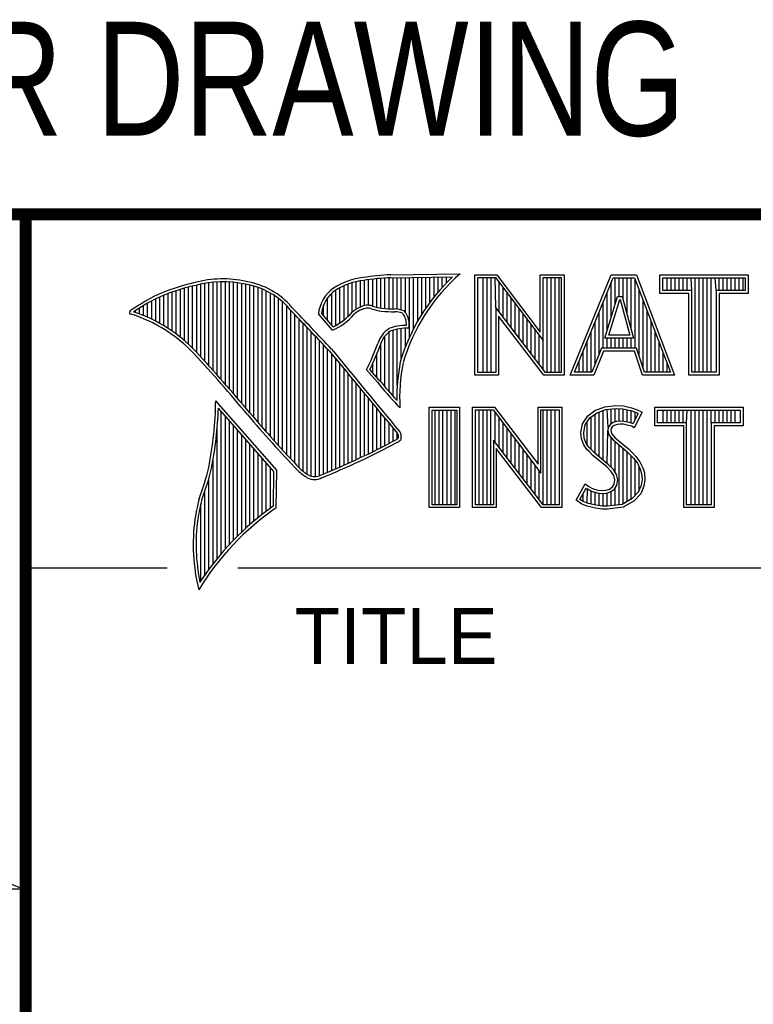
# Model space of a CAD drawing. Header units: inches. Extents: x 0 to 22, y 0 to 17.
# Tile 16 of 27: x 16.4 to 17.6, y 1.6 to 3.3. Entities that reach past the tile are written whole.
import ezdxf

# ---------------------------------------------------------------- set-up
doc = ezdxf.new("R2010")
doc.units = ezdxf.units.IN
doc.header["$LTSCALE"] = 1.21
doc.header["$MEASUREMENT"] = 0
doc.layers.get('0').update_dxf_attribs({"linetype": 'CONTINUOUS'})
doc.layers.add('DETAIL', color=7, linetype='CONTINUOUS')
doc.styles.get("Standard").update_dxf_attribs({"font": 'txt', "width": 0.8})
doc.styles.add('TEXTSTYLE_2', font='txt')

msp = doc.modelspace()

# ---------------------------------------------------------------- linework, layer by layer
at = {"color": 2, "linetype": 'CONTINUOUS'}
for p, q in [((16.375, 2.96), (21.5, 2.96)), ((16.9838, 2.8589), (17.0997, 2.8607)), ((17.1243, 2.8592), (17.1609, 2.8592)), ((17.1243, 2.6915), (17.1243, 2.8592)), ((17.1609, 2.8592), (17.2334, 2.7636)), ((17.2334, 2.8592), (17.2732, 2.8592)), ((17.2334, 2.7636), (17.2334, 2.8592)), ((17.2732, 2.8592), (17.2732, 2.6915)), ((17.2831, 2.6915), (17.3516, 2.8591)), ((17.3516, 2.8591), (17.3938, 2.8591)), ((17.3938, 2.8591), (17.4574, 2.6915)), ((17.4327, 2.8591), (17.5802, 2.8591)), ((17.4327, 2.8278), (17.4327, 2.8591)), ((17.5802, 2.8591), (17.5802, 2.8278)), ((16.6602, 2.7295), (16.6602, 2.8419)), ((16.667, 2.7221), (16.667, 2.8435)), ((16.6738, 2.7146), (16.6738, 2.8449)), ((16.6806, 2.707), (16.6806, 2.8459)), ((16.6875, 2.6995), (16.6875, 2.8467)), ((16.6943, 2.6918), (16.6943, 2.8472)), ((16.7011, 2.6841), (16.7011, 2.8474)), ((16.708, 2.6764), (16.708, 2.8474)), ((16.7148, 2.6685), (16.7148, 2.847)), ((16.7216, 2.6607), (16.7216, 2.8465)), ((16.7284, 2.6527), (16.7284, 2.8456)), ((16.7353, 2.6447), (16.7353, 2.8445)), ((16.7421, 2.6366), (16.7421, 2.8431)), ((16.7489, 2.6285), (16.7489, 2.8417)), ((16.9128, 2.7896), (16.9128, 2.8436)), ((16.9196, 2.7966), (16.9196, 2.8459)), ((16.9264, 2.8018), (16.9264, 2.8477)), ((16.9332, 2.8053), (16.9332, 2.849)), ((16.9401, 2.8077), (16.9401, 2.8499)), ((16.9469, 2.8082), (16.9469, 2.8509)), ((16.9537, 2.8069), (16.9537, 2.8518)), ((16.9606, 2.8048), (16.9606, 2.8525)), ((16.9674, 2.8034), (16.9674, 2.8531)), ((16.9742, 2.8027), (16.9742, 2.8536)), ((16.981, 2.8023), (16.981, 2.854)), ((16.9839, 2.8541), (17.087, 2.8557)), ((16.9879, 2.802), (16.9879, 2.8542)), ((16.9947, 2.8019), (16.9947, 2.8543)), ((17.0015, 2.8005), (17.0015, 2.8544)), ((17.0083, 2.7963), (17.0083, 2.8545)), ((17.0152, 2.755), (17.0152, 2.8546)), ((17.022, 2.7691), (17.022, 2.8547)), ((17.0288, 2.7817), (17.0288, 2.8548)), ((17.0357, 2.7931), (17.0357, 2.8549)), ((17.0425, 2.8035), (17.0425, 2.855)), ((17.0493, 2.8131), (17.0493, 2.8551)), ((17.0561, 2.822), (17.0561, 2.8552)), ((17.063, 2.8303), (17.063, 2.8553)), ((17.0698, 2.8381), (17.0698, 2.8554)), ((17.0766, 2.8454), (17.0766, 2.8555)), ((17.1291, 2.8543), (17.1585, 2.8543)), ((17.1291, 2.6963), (17.1291, 2.8543)), ((17.1381, 2.6963), (17.1381, 2.8543)), ((17.1447, 2.6963), (17.1447, 2.8543)), ((17.1514, 2.6963), (17.1514, 2.8543)), ((17.1589, 2.8042), (17.1581, 2.8543)), ((17.1585, 2.8543), (17.2383, 2.7492)), ((17.1648, 2.7965), (17.1648, 2.8461)), ((17.2383, 2.8543), (17.2684, 2.8543)), ((17.2383, 2.7492), (17.2383, 2.8543)), ((17.2449, 2.6963), (17.2449, 2.8543)), ((17.2515, 2.6963), (17.2515, 2.8543)), ((17.2582, 2.6963), (17.2582, 2.8543)), ((17.2649, 2.6963), (17.2649, 2.8543)), ((17.2684, 2.8543), (17.2684, 2.6963)), ((17.2903, 2.6964), (17.3548, 2.8542)), ((17.3517, 2.7882), (17.3517, 2.8465)), ((17.3548, 2.8542), (17.3905, 2.8542)), ((17.3583, 2.8098), (17.3583, 2.8542)), ((17.365, 2.8228), (17.365, 2.8542)), ((17.3717, 2.817), (17.3717, 2.8542)), ((17.3784, 2.7925), (17.3784, 2.8542)), ((17.385, 2.7679), (17.385, 2.8542)), ((17.3905, 2.8542), (17.4504, 2.6964)), ((17.3917, 2.7364), (17.3917, 2.851)), ((17.4375, 2.8542), (17.5753, 2.8542)), ((17.4375, 2.8327), (17.4375, 2.8542)), ((17.4451, 2.8327), (17.4451, 2.8542)), ((17.4518, 2.8327), (17.4518, 2.8542)), ((17.4585, 2.8327), (17.4585, 2.8542)), ((17.4652, 2.8327), (17.4652, 2.8542)), ((17.4718, 2.8327), (17.4718, 2.8542)), ((17.4785, 2.8327), (17.4785, 2.8542)), ((17.4859, 2.8327), (17.4852, 2.8542)), ((17.4919, 2.6964), (17.4919, 2.8542)), ((17.4985, 2.6964), (17.4985, 2.8542)), ((17.5052, 2.6964), (17.5052, 2.8542)), ((17.5119, 2.6964), (17.5119, 2.8542)), ((17.5186, 2.6964), (17.5186, 2.8542)), ((17.5269, 2.8327), (17.5252, 2.8542)), ((17.5319, 2.8327), (17.5319, 2.8542)), ((17.5386, 2.8327), (17.5386, 2.8542)), ((17.5453, 2.8327), (17.5453, 2.8542)), ((17.5519, 2.8327), (17.5519, 2.8542)), ((17.5586, 2.8327), (17.5586, 2.8542)), ((17.5653, 2.8327), (17.5653, 2.8542)), ((17.572, 2.8327), (17.572, 2.8542)), ((17.5753, 2.8542), (17.5753, 2.8327)), ((16.6055, 2.7738), (16.6055, 2.8249)), ((16.6124, 2.7696), (16.6124, 2.8276)), ((16.6192, 2.765), (16.6192, 2.8301)), ((16.626, 2.7601), (16.626, 2.8325)), ((16.6329, 2.7549), (16.6329, 2.8347)), ((16.6397, 2.7492), (16.6397, 2.8367)), ((16.6465, 2.7431), (16.6465, 2.8386)), ((16.6533, 2.7366), (16.6533, 2.8403)), ((16.7557, 2.6204), (16.7557, 2.84)), ((16.7626, 2.6125), (16.7626, 2.8378)), ((16.7694, 2.6046), (16.7694, 2.8352)), ((16.7762, 2.5968), (16.7762, 2.8321)), ((16.7831, 2.5891), (16.7831, 2.8284)), ((16.8855, 2.7749), (16.8855, 2.8281)), ((16.8923, 2.7747), (16.8923, 2.8335)), ((16.8991, 2.7788), (16.8991, 2.8375)), ((16.9059, 2.7837), (16.9059, 2.8408)), ((17.1714, 2.7879), (17.1714, 2.8373)), ((17.1781, 2.7792), (17.1781, 2.8285)), ((17.345, 2.7666), (17.345, 2.8302)), ((17.3984, 2.7232), (17.3984, 2.8334)), ((17.481, 2.8278), (17.4327, 2.8278)), ((17.4859, 2.8327), (17.4375, 2.8327)), ((17.481, 2.6915), (17.481, 2.8278)), ((17.4859, 2.6964), (17.4859, 2.8327)), ((17.5753, 2.8327), (17.5269, 2.8327)), ((17.5269, 2.8327), (17.5269, 2.6964)), ((17.5802, 2.8278), (17.5318, 2.8278)), ((17.5318, 2.8278), (17.5318, 2.6915)), ((16.5782, 2.788), (16.5782, 2.8116)), ((16.5851, 2.7849), (16.5851, 2.8154)), ((16.5919, 2.7815), (16.5919, 2.819)), ((16.5987, 2.7778), (16.5987, 2.8221)), ((16.7899, 2.5815), (16.7899, 2.8242)), ((16.7967, 2.5739), (16.7967, 2.8193)), ((16.8035, 2.5665), (16.8035, 2.8136)), ((16.8718, 2.791), (16.8718, 2.8085)), ((16.8786, 2.783), (16.8786, 2.8206)), ((17.1848, 2.7705), (17.1848, 2.8197)), ((17.1915, 2.7618), (17.1915, 2.8109)), ((17.3383, 2.7364), (17.3383, 2.8138)), ((17.3409, 2.7533), (17.3624, 2.8228)), ((17.3475, 2.7581), (17.3659, 2.8179)), ((17.3624, 2.8228), (17.3701, 2.8228)), ((17.3659, 2.8179), (17.3664, 2.8179)), ((17.3664, 2.8179), (17.3827, 2.7581)), ((17.3701, 2.8228), (17.389, 2.7533)), ((17.4051, 2.7034), (17.4051, 2.8158)), ((16.5578, 2.796), (16.5578, 2.7989)), ((16.5646, 2.7936), (16.5646, 2.8033)), ((16.5714, 2.7909), (16.5714, 2.8075)), ((16.8104, 2.5591), (16.8104, 2.807)), ((16.8172, 2.5519), (16.8172, 2.7996)), ((16.824, 2.5447), (16.824, 2.7924)), ((16.8864, 2.7664), (16.8632, 2.7937)), ((16.8877, 2.7723), (16.8682, 2.7952)), ((17.2418, 2.6963), (17.1589, 2.8042)), ((17.1589, 2.8042), (17.1589, 2.6963)), ((17.1981, 2.7531), (17.1981, 2.8021)), ((17.2048, 2.7445), (17.2048, 2.7933)), ((17.3316, 2.7267), (17.3316, 2.7975)), ((17.4118, 2.6964), (17.4118, 2.7982)), ((16.8308, 2.5375), (16.8308, 2.7853)), ((16.8377, 2.5314), (16.8377, 2.7781)), ((17.2395, 2.6915), (17.1637, 2.7899)), ((17.1637, 2.7899), (17.1637, 2.6915)), ((17.2115, 2.7358), (17.2115, 2.7845)), ((17.2182, 2.7271), (17.2182, 2.7757)), ((17.325, 2.7101), (17.325, 2.7812)), ((17.4184, 2.6964), (17.4184, 2.7806)), ((16.8445, 2.5262), (16.8445, 2.7709)), ((16.8513, 2.523), (16.8513, 2.7637)), ((16.981, 2.664), (16.981, 2.7634)), ((16.9879, 2.6563), (16.9879, 2.7665)), ((16.9947, 2.6748), (16.9947, 2.7683)), ((17.0015, 2.7195), (17.0015, 2.7694)), ((17.0083, 2.7388), (17.0083, 2.7698)), ((17.2248, 2.7184), (17.2248, 2.7669)), ((17.3183, 2.6964), (17.3183, 2.7648)), ((17.4251, 2.6964), (17.4251, 2.763)), ((16.8581, 2.5224), (16.8581, 2.7565)), ((16.865, 2.5241), (16.865, 2.7493)), ((16.9674, 2.6802), (16.9674, 2.7444)), ((16.9742, 2.672), (16.9742, 2.7568)), ((17.2315, 2.7098), (17.2315, 2.7581)), ((17.2382, 2.7011), (17.2383, 2.7492)), ((17.3116, 2.6964), (17.3116, 2.7485)), ((17.389, 2.7533), (17.3409, 2.7533)), ((17.345, 2.7364), (17.345, 2.7533)), ((17.3827, 2.7581), (17.3475, 2.7581)), ((17.3517, 2.7364), (17.3517, 2.7533)), ((17.3583, 2.7364), (17.3583, 2.7533)), ((17.365, 2.7364), (17.365, 2.7533)), ((17.3717, 2.7364), (17.3717, 2.7533)), ((17.3784, 2.7364), (17.3784, 2.7533)), ((17.385, 2.7364), (17.385, 2.7533)), ((17.4318, 2.6964), (17.4318, 2.7455)), ((16.8718, 2.527), (16.8718, 2.7421)), ((16.8786, 2.5298), (16.8786, 2.7348)), ((16.8855, 2.5327), (16.8855, 2.727)), ((16.9606, 2.6882), (16.9606, 2.7266)), ((17.3049, 2.6964), (17.3049, 2.7322)), ((17.3356, 2.7364), (17.3195, 2.6964)), ((17.3388, 2.7316), (17.3228, 2.6915)), ((17.394, 2.7364), (17.3356, 2.7364)), ((17.3905, 2.7316), (17.3388, 2.7316)), ((17.4039, 2.6915), (17.3905, 2.7316)), ((17.4074, 2.6964), (17.394, 2.7364)), ((17.4385, 2.6964), (17.4385, 2.7279)), ((16.8923, 2.5356), (16.8923, 2.7187)), ((16.8991, 2.5385), (16.8991, 2.7104)), ((16.9537, 2.696), (16.9537, 2.7109)), ((17.2983, 2.6964), (17.2983, 2.7158)), ((17.4451, 2.6964), (17.4451, 2.7103)), ((16.9059, 2.5415), (16.9059, 2.7022)), ((16.9128, 2.5446), (16.9128, 2.6939)), ((16.9616, 2.6797), (16.9434, 2.7005)), ((16.9653, 2.6828), (16.9492, 2.7013)), ((17.1589, 2.6963), (17.1291, 2.6963)), ((17.2684, 2.6963), (17.2418, 2.6963)), ((17.3195, 2.6964), (17.2903, 2.6964)), ((17.4504, 2.6964), (17.4074, 2.6964)), ((17.5269, 2.6964), (17.4859, 2.6964)), ((16.9196, 2.5477), (16.9196, 2.6856)), ((16.9264, 2.5508), (16.9264, 2.6774)), ((17.1637, 2.6915), (17.1243, 2.6915)), ((17.2732, 2.6915), (17.2395, 2.6915)), ((17.3228, 2.6915), (17.2831, 2.6915)), ((17.4574, 2.6915), (17.4039, 2.6915)), ((17.5318, 2.6915), (17.481, 2.6915)), ((16.9332, 2.554), (16.9332, 2.6691)), ((16.9401, 2.5573), (16.9401, 2.6608)), ((16.7939, 2.533), (16.6919, 2.6489)), ((16.9469, 2.5606), (16.9469, 2.6526)), ((16.9537, 2.5639), (16.9537, 2.6443)), ((16.789, 2.5312), (16.6964, 2.6365)), ((16.7011, 2.3939), (16.7011, 2.6311)), ((16.9606, 2.5673), (16.9606, 2.6361)), ((16.9674, 2.5708), (16.9674, 2.6278)), ((16.999, 2.637), (16.9946, 2.6418)), ((17.0482, 2.6383), (17.0988, 2.6383)), ((17.0482, 2.4708), (17.0482, 2.6383)), ((17.0531, 2.6334), (17.0939, 2.6334)), ((17.0531, 2.4756), (17.0531, 2.6334)), ((17.0577, 2.4756), (17.0577, 2.6334)), ((17.0644, 2.4756), (17.0644, 2.6334)), ((17.071, 2.4756), (17.071, 2.6334)), ((17.0777, 2.4756), (17.0777, 2.6334)), ((17.0844, 2.4756), (17.0844, 2.6334)), ((17.0911, 2.4756), (17.0911, 2.6334)), ((17.0939, 2.6334), (17.0939, 2.4756)), ((17.0988, 2.6383), (17.0988, 2.4708)), ((17.1205, 2.6385), (17.1571, 2.6385)), ((17.1205, 2.4708), (17.1205, 2.6385)), ((17.1253, 2.6336), (17.1547, 2.6336)), ((17.1253, 2.4756), (17.1253, 2.6336)), ((17.1311, 2.4756), (17.1311, 2.6336)), ((17.1378, 2.4756), (17.1378, 2.6336)), ((17.1445, 2.4756), (17.1445, 2.6336)), ((17.1511, 2.4756), (17.1511, 2.6336)), ((17.1547, 2.6336), (17.2345, 2.5284)), ((17.1571, 2.6385), (17.2296, 2.5429)), ((17.1578, 2.5799), (17.1578, 2.6295)), ((17.2296, 2.6385), (17.2694, 2.6385)), ((17.2296, 2.5429), (17.2296, 2.6385)), ((17.2345, 2.6336), (17.2646, 2.6336)), ((17.2345, 2.5284), (17.2345, 2.6336)), ((17.2379, 2.4756), (17.2379, 2.6336)), ((17.2446, 2.4756), (17.2446, 2.6336)), ((17.2513, 2.4756), (17.2513, 2.6336)), ((17.2579, 2.4756), (17.2579, 2.6336)), ((17.2646, 2.6336), (17.2646, 2.4756)), ((17.2694, 2.6385), (17.2694, 2.4708)), ((17.3127, 2.6238), (17.3245, 2.6324)), ((17.3162, 2.6204), (17.3269, 2.6281)), ((17.3245, 2.6324), (17.3412, 2.639)), ((17.3269, 2.6281), (17.3424, 2.6343)), ((17.3314, 2.5555), (17.3314, 2.6299)), ((17.338, 2.5499), (17.338, 2.6326)), ((17.3412, 2.639), (17.3596, 2.641)), ((17.3424, 2.6343), (17.3597, 2.6362)), ((17.3466, 2.6041), (17.3447, 2.6345)), ((17.3514, 2.6103), (17.3514, 2.6353)), ((17.3581, 2.6135), (17.3581, 2.636)), ((17.3596, 2.641), (17.372, 2.6402)), ((17.3597, 2.6362), (17.3713, 2.6354)), ((17.3647, 2.6146), (17.3647, 2.6358)), ((17.3713, 2.6354), (17.3843, 2.6326)), ((17.3714, 2.6146), (17.3714, 2.6353)), ((17.372, 2.6402), (17.3856, 2.6373)), ((17.3781, 2.6134), (17.3781, 2.6339)), ((17.3843, 2.6326), (17.3921, 2.6299)), ((17.3848, 2.6117), (17.3848, 2.6324)), ((17.3856, 2.6373), (17.3939, 2.6344)), ((17.3966, 2.6278), (17.3879, 2.6106)), ((17.4031, 2.6301), (17.3899, 2.6036)), ((17.3914, 2.6176), (17.3914, 2.6301)), ((17.3921, 2.6299), (17.3966, 2.6278)), ((17.3939, 2.6344), (17.4031, 2.6301)), ((17.4242, 2.6383), (17.5717, 2.6383)), ((17.4242, 2.607), (17.4242, 2.6383)), ((17.429, 2.6334), (17.5669, 2.6334)), ((17.429, 2.6119), (17.429, 2.6334)), ((17.4382, 2.6119), (17.4382, 2.6334)), ((17.4448, 2.6119), (17.4448, 2.6334)), ((17.4515, 2.6119), (17.4515, 2.6334)), ((17.4582, 2.6119), (17.4582, 2.6334)), ((17.4649, 2.6119), (17.4649, 2.6334)), ((17.4716, 2.6119), (17.4716, 2.6334)), ((17.4774, 2.6119), (17.4782, 2.6334)), ((17.4849, 2.4756), (17.4849, 2.6334)), ((17.4916, 2.4756), (17.4916, 2.6334)), ((17.4983, 2.4756), (17.4983, 2.6334)), ((17.5049, 2.4756), (17.5049, 2.6334)), ((17.5116, 2.4756), (17.5116, 2.6334)), ((17.5185, 2.6119), (17.5183, 2.6334)), ((17.525, 2.6119), (17.525, 2.6334)), ((17.5316, 2.6119), (17.5316, 2.6334)), ((17.5383, 2.6119), (17.5383, 2.6334)), ((17.545, 2.6119), (17.545, 2.6334)), ((17.5517, 2.6119), (17.5517, 2.6334)), ((17.5583, 2.6119), (17.5583, 2.6334)), ((17.5669, 2.6334), (17.5669, 2.6119)), ((17.5717, 2.6383), (17.5717, 2.607)), ((16.708, 2.4018), (16.708, 2.6233)), ((16.7148, 2.4093), (16.7148, 2.6156)), ((16.9742, 2.5743), (16.9742, 2.6195)), ((16.981, 2.5778), (16.981, 2.6113)), ((17.1645, 2.5712), (17.1645, 2.6207)), ((17.1712, 2.5625), (17.1712, 2.6119)), ((17.3037, 2.6105), (17.3127, 2.6238)), ((17.3083, 2.6086), (17.3162, 2.6204)), ((17.3113, 2.5744), (17.3113, 2.6131)), ((17.318, 2.5677), (17.318, 2.6217)), ((17.3247, 2.561), (17.3247, 2.6265)), ((17.3543, 2.6124), (17.3497, 2.609)), ((17.3604, 2.6142), (17.3543, 2.6124)), ((17.3664, 2.6148), (17.3604, 2.6142)), ((17.3726, 2.6145), (17.3664, 2.6148)), ((17.3819, 2.6126), (17.3726, 2.6145)), ((17.3873, 2.6109), (17.3819, 2.6126)), ((17.4774, 2.6119), (17.429, 2.6119)), ((17.4774, 2.4756), (17.4774, 2.6119)), ((17.5669, 2.6119), (17.5185, 2.6119)), ((17.5185, 2.6119), (17.5185, 2.4756)), ((16.6943, 2.3857), (16.6943, 2.603)), ((16.7216, 2.4165), (16.7216, 2.6078)), ((16.7284, 2.4233), (16.7284, 2.6001)), ((16.9879, 2.5814), (16.9879, 2.603)), ((16.9947, 2.5853), (16.9947, 2.5948)), ((17.1778, 2.5539), (17.1778, 2.6031)), ((17.3009, 2.5961), (17.3037, 2.6105)), ((17.302, 2.5852), (17.3009, 2.5961)), ((17.3058, 2.5959), (17.3083, 2.6086)), ((17.3068, 2.5863), (17.3058, 2.5959)), ((17.3447, 2.5443), (17.3461, 2.5993)), ((17.3466, 2.6041), (17.3461, 2.5993)), ((17.3461, 2.5993), (17.3477, 2.5922)), ((17.3497, 2.609), (17.3466, 2.6041)), ((17.3513, 2.6025), (17.351, 2.5996)), ((17.351, 2.5996), (17.3521, 2.5944)), ((17.3533, 2.6056), (17.3513, 2.6025)), ((17.3565, 2.6079), (17.3533, 2.6056)), ((17.3614, 2.6094), (17.3565, 2.6079)), ((17.3665, 2.6099), (17.3614, 2.6094)), ((17.372, 2.6097), (17.3665, 2.6099)), ((17.3807, 2.6079), (17.372, 2.6097)), ((17.3853, 2.6065), (17.3807, 2.6079)), ((17.3899, 2.6036), (17.3853, 2.6065)), ((17.3879, 2.6106), (17.3873, 2.6109)), ((17.4726, 2.607), (17.4242, 2.607)), ((17.4726, 2.4708), (17.4726, 2.607)), ((17.5717, 2.607), (17.5233, 2.607)), ((17.5233, 2.607), (17.5233, 2.4708)), ((16.7353, 2.4299), (16.7353, 2.5923)), ((16.7421, 2.4363), (16.7421, 2.5846)), ((17.238, 2.4756), (17.1551, 2.5834)), ((17.1551, 2.5834), (17.1551, 2.4756)), ((17.1845, 2.5452), (17.1845, 2.5943)), ((17.1912, 2.5365), (17.1912, 2.5855)), ((17.3058, 2.5754), (17.302, 2.5852)), ((17.3101, 2.5777), (17.3068, 2.5863)), ((17.3477, 2.5922), (17.3547, 2.5835)), ((17.3514, 2.5381), (17.3514, 2.5876)), ((17.3521, 2.5944), (17.3582, 2.5869)), ((17.3547, 2.5835), (17.3771, 2.5649)), ((17.3581, 2.5298), (17.3581, 2.5807)), ((17.3582, 2.5869), (17.3804, 2.5685)), ((16.7489, 2.4424), (16.7489, 2.5768)), ((16.7557, 2.4482), (16.7557, 2.569)), ((17.2356, 2.4708), (17.1599, 2.5692)), ((17.1599, 2.5692), (17.1599, 2.4708)), ((17.1979, 2.5278), (17.1979, 2.5767)), ((17.2045, 2.5192), (17.2045, 2.5679)), ((17.3109, 2.5679), (17.3058, 2.5754)), ((17.3147, 2.571), (17.3101, 2.5777)), ((17.3153, 2.5636), (17.3109, 2.5679)), ((17.3243, 2.5614), (17.3147, 2.571)), ((17.321, 2.5578), (17.3153, 2.5636)), ((17.3647, 2.4755), (17.3647, 2.5752)), ((17.3714, 2.4763), (17.3714, 2.5696)), ((17.3771, 2.5649), (17.383, 2.559)), ((17.3781, 2.4808), (17.3781, 2.5639)), ((17.3804, 2.5685), (17.3864, 2.5624)), ((17.3864, 2.5624), (17.3925, 2.5561)), ((16.6875, 2.377), (16.6875, 2.5502)), ((16.7626, 2.4538), (16.7626, 2.5613)), ((16.7694, 2.4592), (16.7694, 2.5535)), ((16.7762, 2.4644), (16.7762, 2.5458)), ((17.2112, 2.5105), (17.2112, 2.5591)), ((17.2179, 2.5018), (17.2179, 2.5503)), ((17.3441, 2.5385), (17.321, 2.5578)), ((17.3474, 2.5421), (17.3243, 2.5614)), ((17.383, 2.559), (17.3888, 2.5529)), ((17.3848, 2.4834), (17.3848, 2.5571)), ((17.3888, 2.5529), (17.3953, 2.5446)), ((17.3914, 2.4908), (17.3914, 2.5495)), ((17.3925, 2.5561), (17.3994, 2.5472)), ((17.3994, 2.5472), (17.4046, 2.5368)), ((16.7831, 2.4694), (16.7831, 2.538)), ((16.788, 2.4729), (16.789, 2.5312)), ((16.7927, 2.4704), (16.7939, 2.533)), ((17.2246, 2.4931), (17.2246, 2.5415)), ((17.2312, 2.4844), (17.2312, 2.5327)), ((17.3516, 2.5311), (17.3441, 2.5385)), ((17.3554, 2.5341), (17.3474, 2.5421)), ((17.3559, 2.5241), (17.3516, 2.5311)), ((17.3604, 2.5261), (17.3554, 2.5341)), ((17.3953, 2.5446), (17.4001, 2.535)), ((17.3981, 2.4982), (17.3981, 2.5389)), ((17.4001, 2.535), (17.4024, 2.5275)), ((17.4046, 2.5368), (17.4072, 2.5285)), ((16.6806, 2.368), (16.6806, 2.52)), ((17.3579, 2.5169), (17.3559, 2.5241)), ((17.3565, 2.5097), (17.3579, 2.5169)), ((17.3629, 2.5171), (17.3604, 2.5261)), ((17.3611, 2.5079), (17.3629, 2.5171)), ((17.4031, 2.5174), (17.4016, 2.5077)), ((17.4024, 2.5275), (17.4031, 2.5174)), ((17.408, 2.5172), (17.4063, 2.5063)), ((17.4072, 2.5285), (17.408, 2.5172)), ((16.6738, 2.3584), (16.6738, 2.4982)), ((17.2931, 2.483), (17.3081, 2.5106)), ((17.2995, 2.4845), (17.3097, 2.5034)), ((17.3081, 2.5106), (17.3144, 2.506)), ((17.3097, 2.5034), (17.3119, 2.5018)), ((17.3113, 2.478), (17.3119, 2.5018)), ((17.3119, 2.5018), (17.3189, 2.4983)), ((17.3144, 2.506), (17.3207, 2.5028)), ((17.318, 2.4765), (17.318, 2.4986)), ((17.3189, 2.4983), (17.328, 2.4952)), ((17.3207, 2.5028), (17.3291, 2.5)), ((17.3247, 2.475), (17.3247, 2.4963)), ((17.3291, 2.5), (17.3366, 2.4991)), ((17.3366, 2.4991), (17.3435, 2.4997)), ((17.3435, 2.4997), (17.3487, 2.5017)), ((17.3446, 2.4949), (17.351, 2.4974)), ((17.3487, 2.5017), (17.3536, 2.5051)), ((17.351, 2.4974), (17.3572, 2.5017)), ((17.3514, 2.4737), (17.3514, 2.4975)), ((17.3536, 2.5051), (17.3565, 2.5097)), ((17.3572, 2.5017), (17.3611, 2.5079)), ((17.3581, 2.4746), (17.3581, 2.5024)), ((17.3967, 2.4966), (17.3868, 2.4857)), ((17.4016, 2.5077), (17.3967, 2.4966)), ((17.4063, 2.5063), (17.4008, 2.4939)), ((17.3026, 2.4766), (17.2931, 2.483)), ((17.3049, 2.4809), (17.2995, 2.4845)), ((17.3047, 2.481), (17.3047, 2.4941)), ((17.3132, 2.4775), (17.3049, 2.4809)), ((17.328, 2.4952), (17.3365, 2.4942)), ((17.3314, 2.474), (17.3314, 2.4948)), ((17.3365, 2.4942), (17.3446, 2.4949)), ((17.338, 2.473), (17.338, 2.494)), ((17.3447, 2.4728), (17.3447, 2.4949)), ((17.3868, 2.4857), (17.3699, 2.4761)), ((17.3899, 2.4818), (17.3714, 2.4714)), ((17.4008, 2.4939), (17.3899, 2.4818)), ((16.667, 2.3482), (16.667, 2.477)), ((17.0988, 2.4708), (17.0482, 2.4708)), ((17.0939, 2.4756), (17.0531, 2.4756)), ((17.1599, 2.4708), (17.1205, 2.4708)), ((17.1551, 2.4756), (17.1253, 2.4756)), ((17.2694, 2.4708), (17.2356, 2.4708)), ((17.2646, 2.4756), (17.238, 2.4756)), ((17.3118, 2.4729), (17.3026, 2.4766)), ((17.3254, 2.47), (17.3118, 2.4729)), ((17.3262, 2.4748), (17.3132, 2.4775)), ((17.3369, 2.4683), (17.3254, 2.47)), ((17.3373, 2.4731), (17.3262, 2.4748)), ((17.3452, 2.468), (17.3369, 2.4683)), ((17.345, 2.4729), (17.3373, 2.4731)), ((17.3699, 2.4761), (17.345, 2.4729)), ((17.3714, 2.4714), (17.3452, 2.468)), ((17.5233, 2.4708), (17.4726, 2.4708)), ((17.5185, 2.4756), (17.4774, 2.4756)), ((16.375, 2.37), (16.6109, 2.37)), ((16.7288, 2.37), (21.5, 2.37)), ((13.61, 1.835), (16.375, 1.835))]:
    msp.add_line(p, q, dxfattribs=at)
at = {"color": 7, "linetype": 'CONTINUOUS', "const_width": 0.02}
for points in [[(13.6, 2.9595), (21.5, 2.96)], [(16.375, 2.96), (16.375, 0.5)]]:
    msp.add_lwpolyline(points, dxfattribs=at)
at = {"color": 2, "linetype": 'CONTINUOUS'}
for centre, radius, start, end in [((17.0005, 2.4511), 0.4082, 92.3475, 98.8367), ((17.308, 2.6221), 0.3168, 131.1193, 163.4132), ((16.7315, 2.5144), 0.3399, 102.6162, 114.8514), ((16.7315, 2.5144), 0.3351, 102.5989, 114.8296), ((16.7034, 2.6747), 0.1775, 77.2819, 105.0682), ((16.7034, 2.6747), 0.1727, 77.2314, 105.1003), ((16.7222, 2.7226), 0.1221, 40.1653, 80.8429), ((16.7222, 2.7226), 0.1269, 40.2333, 80.7735), ((16.9502, 2.7423), 0.1128, 96.3009, 123.1685), ((16.9502, 2.7423), 0.108, 96.2443, 123.1259), ((17.0005, 2.4511), 0.4034, 92.3569, 98.8525), ((17.308, 2.6221), 0.3216, 133.4014, 163.4571), ((16.923, 2.7875), 0.0602, 125.032, 174.0466), ((16.923, 2.7875), 0.0554, 125.1142, 171.9572), ((16.7759, 2.4698), 0.3996, 117.9347, 124.5691), ((16.7759, 2.4698), 0.3948, 117.954, 124.0374), ((16.5507, 2.7963), 0.00298, 121.3543, 265.8048), ((16.4773, 2.5601), 0.2445, 43.1672, 72.5708), ((16.4772, 2.5601), 0.2493, 43.1664, 71.8497), ((9.1994, -4.4938), 10.5463, 43.2461, 43.76704), ((9.199, -4.4944), 10.5518, 43.24607, 43.76701), ((16.8429, 2.8642), 0.107, 293.9928, 318.4439), ((16.8429, 2.8642), 0.1022, 295.9966, 318.5916), ((16.9517, 2.7612), 0.0478, 112.9196, 132.2699), ((16.9517, 2.7612), 0.043, 112.6662, 131.9321), ((16.9455, 2.7813), 0.0269, 72.6128, 117.3853), ((16.9455, 2.7813), 0.0221, 72.9381, 117.8635), ((16.977, 2.8697), 0.0718, 249.5515, 263.1636), ((16.977, 2.8697), 0.067, 249.4455, 263.1373), ((16.9944, 3.0501), 0.253, 264.1107, 269.1006), ((16.9944, 3.0501), 0.2482, 264.1189, 269.068), ((16.9917, 2.7681), 0.0339, 64.4685, 92.2537), ((16.9917, 2.7681), 0.0291, 66.3231, 92.5053), ((16.9825, 2.7769), 0.0275, 355.2987, 40.4494), ((16.9825, 2.7769), 0.0323, 347.1178, 42.4037), ((17.0047, 2.732), 0.0441, 122.6948, 163.4996), ((17.0047, 2.732), 0.0393, 123.3496, 163.7165), ((17.0094, 2.698), 0.0767, 89.6565, 111.8738), ((17.0094, 2.698), 0.0719, 86.3769, 111.5054), ((16.5488, 2.8964), 0.4406, 333.6063, 339.8409), ((16.5488, 2.8963), 0.4454, 334.022, 339.8635), ((14.6645, 0.8858), 2.7122, 39.9143, 42.7655), ((14.6639, 0.8852), 2.7178, 39.9159, 42.7668), ((117.205, 85.4976), 130.0576, 219.522219, 219.6006), ((117.1292, 85.4341), 129.954, 219.521832, 219.600442), ((17.3248, 2.6518), 0.3309, 169.2392, 180.3763), ((17.3248, 2.6518), 0.3261, 169.2807, 182.6075), ((17.5234, 3.1364), 0.724, 219.1087, 223.0885), ((17.5234, 3.1364), 0.7192, 219.1032, 222.5932), ((16.0461, 2.6599), 0.6459, 349.0852, 359.0204), ((16.0461, 2.6599), 0.6507, 349.0758, 357.94), ((18.1343, 3.7937), 1.8102, 220.042, 224.0069), ((18.1342, 3.7937), 1.815, 220.0434, 224.0127), ((16.9709, 2.5786), 0.0336, 24.6866, 34.3242), ((16.3916, 3.7016), 1.269, 291.9871, 298.2491), ((16.3917, 3.7016), 1.2737, 291.9984, 298.2504), ((16.98, 2.6057), 0.0252, 299.2501, 311.2614), ((16.98, 2.6057), 0.03, 299.1847, 314.8198), ((16.9709, 2.5786), 0.0288, 26.3697, 33.9), ((16.9687, 2.5899), 0.028, 353.6797, 3.043), ((16.9687, 2.5899), 0.0328, 350.4758, 4.7759), ((16.2632, 2.6388), 0.4292, 339.0712, 346.3669), ((16.2632, 2.6388), 0.434, 339.1085, 346.381), ((16.9079, 2.6176), 0.116, 227.0911, 236.9191), ((16.9079, 2.6176), 0.1112, 227.1627, 236.7917), ((16.8565, 2.5437), 0.0261, 242.8484, 298.0511), ((16.8565, 2.5437), 0.0213, 243.4913, 298.7009), ((17.0658, 2.3848), 0.4141, 165.9359, 170.6858), ((17.0658, 2.3848), 0.4093, 165.9761, 170.6762), ((17.0508, 2.0969), 0.454, 124.6428, 148.5563), ((17.0508, 2.0969), 0.4588, 124.9509, 147.098), ((16.9723, 2.4095), 0.318, 172.3562, 193.7958), ((16.9723, 2.4095), 0.3132, 172.3688, 191.6866)]:
    msp.add_arc(centre, radius, start, end, dxfattribs=at)
at = {"layer": 'DETAIL', "color": 7, "linetype": 'CONTINUOUS'}
msp.add_line((13.615, 2.9569), (16.3743, 1.833), dxfattribs=at)

# ---------------------------------------------------------------- texts
at = {"color": 7, "linetype": 'CONTINUOUS', "insert": (16.3742, 3.2811), "char_height": 0.19, "width": 2.432, "attachment_point": 2, "line_spacing_factor": 0.9}
msp.add_mtext('CUSTOMER DRAWING', dxfattribs=at)
at = {"color": 2, "linetype": 'CONTINUOUS', "insert": (16.8235, 2.303), "char_height": 0.093, "width": 0.465, "attachment_point": 1, "line_spacing_factor": 0.9, "style": 'TEXTSTYLE_2'}
msp.add_mtext('TITLE', dxfattribs=at)

doc.saveas('drawing.dxf')
